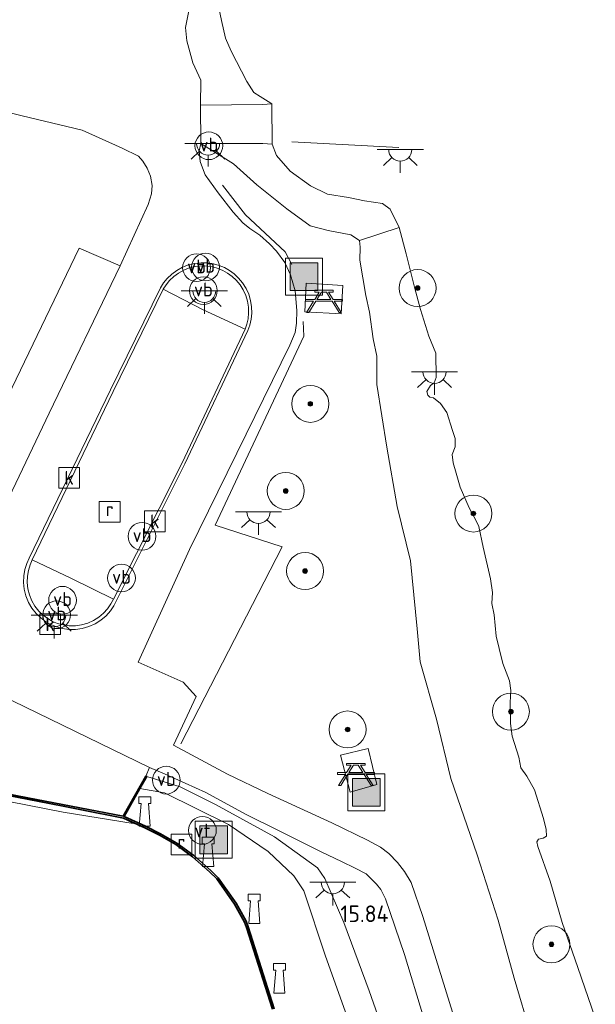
# Model space of a CAD drawing. Extents: x 196936 to 200438, y 361224 to 364196.
# Tile 115 of 256: x 198063 to 198126, y 363271 to 363378. Entities that reach past the tile are written whole.
import ezdxf
from ezdxf.enums import TextEntityAlignment as Align

# ---------------------------------------------------------------- set-up
doc = ezdxf.new("R2010")
doc.units = 0
for name, color, linetype, lineweight in [('B-ME-BC-BETONVORM-GV', 50, 'Continuous', 18), ('B-ME-BV-GELEIDECONSTRUCTIE_GELEIDEBARRIER-G', 210, 'BV-GELEIDEBARRIER', 18), ('B-ME-GK-KADEMUUR-GV', 150, 'Continuous', 35), ('B-ME-GR-BOOM-S', 90, 'Continuous', 25), ('B-ME-GR-GRAS-GV', 60, 'Continuous', 13), ('B-ME-GR-PERK-GV', 90, 'Continuous', 13), ('B-ME-GW-TALUD_KRUIN-G', 90, 'Continuous', 18), ('B-ME-GW-TALUD_TEEN-G', 90, 'Continuous', 18), ('B-ME-IE-MEUBILAIR_WATERWEGMEUBILAIR-S', 150, 'Continuous', 25), ('B-ME-IE-MEUBILAIR_WATERWEGMEUBILAIR_AFMEERCONSTRUCTIE-G', 150, 'Continuous', 18), ('B-ME-IE-MEUBILAIR_WEGMEUBILAIR-S', 7, 'Continuous', 25), ('B-ME-KL-BRANDSTOF_LOCATIEPAAL-S', 40, 'Continuous', 25), ('B-ME-KW-KUNSTWERK_STEIGER-GV', 170, 'Continuous', 18), ('B-ME-OB-BEKLEDING_BETON-GV', 253, 'Continuous', 18), ('B-ME-OB-BEKLEDING_STEEN-GV', 30, 'Continuous', 18), ('B-ME-OB-OEVERVOORZIENING-G', 7, 'Continuous', 18), ('B-ME-OG-HOOGTEPUNT-S', 7, 'Continuous', 25), ('B-ME-OG-WATER_HAVEN-GV', 170, 'Continuous', 18), ('B-ME-OG-WATER_RIVIER-GV', 130, 'Continuous', 18), ('B-ME-OG-WEG_PARKEERPLAATS_LAAD EN LOS-GV', 7, 'Continuous', 18), ('B-ME-RI-GWA_KOLK-S', 30, 'Continuous', 25), ('B-ME-RI-GWA_RIOOLPUT-S', 30, 'Continuous', 25), ('B-ME-VH-GOOT-GV', 170, 'Continuous', 18), ('B-ME-VH-VERHARDING_STRAATBAKSTEEN-GV', 252, 'Continuous', 18), ('B-ME-VW-VERKEERSTEKEN_DRAAGCONSTRUCTIE-S', 7, 'Continuous', 25)]:
    doc.layers.add(name, color=color, linetype=linetype, lineweight=lineweight)
doc.styles.add('NLCS-ISO', font='NLCS-ISO.ttf')
doc.styles.add('NLCS-ISO-ANNOTATIVE-T18', font='NLCS-ISO.ttf', dxfattribs={"height": 1.8})
doc.linetypes.add('BV-GELEIDEBARRIER', pattern='A,10,-3,[109,NLCS.SHX,S=1,R=0,X=0,Y=0],-3', length=16)

# ---------------------------------------------------------------- blocks, each defined once
blk = doc.blocks.new('SAL-HOOGTELABEL-SO')
at = {"color": 0, "linetype": 'ByBlock', "lineweight": -2, "style": 'NLCS-ISO-ANNOTATIVE-T18'}
blk.add_attdef('HOOGTE', text='', height=1.8, dxfattribs=at).set_placement((2.79, 0), align=Align.RIGHT)
blk = doc.blocks.new('SIE-WEG_PICKNICKTAFEL-SO')
at = {"color": 0, "linetype": 'ByBlock', "lineweight": 18}
for points in [[(-0.89, -0.2), (-1.64, -1.4), (-1.88, -1.4), (-1.12, -0.2), (-2, -0.2), (-2, 0), (-1, 0), (-0.5, 0.8), (-1, 0.8), (-1, 1), (1, 1), (1, 0.8), (0.5, 0.8), (1, 0), (2, 0), (2, -0.2), (1.12, -0.2), (1.88, -1.4), (1.64, -1.4), (0.89, -0.2)], [(-0.76, 0), (0.76, 0), (0.26, 0.8), (-0.26, 0.8)]]:
    blk.add_lwpolyline(points, close=True, dxfattribs=at)
blk = doc.blocks.new('SGR-BOOM_01-SO')
at = {"linetype": 'ByBlock', "lineweight": 18}
h = blk.add_hatch(color=0, dxfattribs=at)
h.dxf.hatch_style = 1
edge = h.paths.add_edge_path()
edge.add_arc((0, 0), 0.25, 0, 360)
at = {"color": 0, "linetype": 'ByBlock', "lineweight": 18}
for radius in [2, 0.25]:
    blk.add_circle((0, 0), radius, dxfattribs=at)
blk = doc.blocks.new('SIE-WATER_VERKLIKKER_TRANSPORTLEIDING-SO')
at = {"color": 0, "linetype": 'ByBlock', "lineweight": 18}
blk.add_circle((0, 0), 1.5, dxfattribs=at)
at = {"color": 0, "linetype": 'ByBlock', "lineweight": 18, "style": 'NLCS-ISO'}
blk.add_text('vt', height=1.5, dxfattribs=at).set_placement((0, 0), align=Align.MIDDLE_CENTER)
blk = doc.blocks.new('SIE-WEG_AFVALBAK-SO')
at = {"linetype": 'ByBlock', "lineweight": 18}
h = blk.add_hatch(color=0, dxfattribs=at)
h.dxf.hatch_style = 1
h.paths.add_polyline_path([(-1.5, -1.5), (1.5, -1.5), (1.5, 1.5), (-1.5, 1.5)])
at = {"color": 0, "linetype": 'ByBlock', "lineweight": 18}
for points in [[(-2, -2), (2, -2), (2, 2), (-2, 2)], [(-1.5, -1.5), (1.5, -1.5), (1.5, 1.5), (-1.5, 1.5)]]:
    blk.add_lwpolyline(points, close=True, dxfattribs=at)
blk = doc.blocks.new('SIE-WATER_BOLDER-SO')
at = {"color": 0, "linetype": 'ByBlock', "lineweight": 18}
blk.add_lwpolyline([(0.4, 0.87), (0.6, -1.59), (-0.6, -1.59), (-0.4, 0.87), (-0.65, 0.87), (-0.65, 1.59), (0.65, 1.59), (0.65, 0.87)], close=True, dxfattribs=at)
blk = doc.blocks.new('SKL-ET_OV_LICHTPUNT-SO')
at = {"color": 0, "linetype": 'ByBlock', "lineweight": 18}
for points in [[(-1.25, 0), (-2.5, 0)], [(1.25, 0), (2.5, 0)], [(-0.92, -0.85), (-1.83, -1.7)], [(0.92, -0.85), (1.83, -1.7)], [(0, -1.25), (0, -2.5)]]:
    blk.add_lwpolyline(points, dxfattribs=at)
blk.add_lwpolyline([(0, 0), (1.25, 0, -1), (-1.25, 0)], format="xyb", close=True, dxfattribs=at)
blk = doc.blocks.new('SRI-PUT_INSPECTIEPUT_RIOOLPUT-SO')
at = {"color": 0, "linetype": 'ByBlock', "lineweight": 18}
blk.add_lwpolyline([(-1.12, -1.12), (1.12, -1.12), (1.12, 1.12), (-1.12, 1.12)], close=True, dxfattribs=at)
at = {"color": 0, "linetype": 'ByBlock', "lineweight": 18, "style": 'NLCS-ISO'}
blk.add_text('r', height=1.5, dxfattribs=at).set_placement((0, 0.28), align=Align.MIDDLE_CENTER)
blk = doc.blocks.new('SRI-KOLK-SO')
at = {"color": 0, "linetype": 'ByBlock', "lineweight": 18}
blk.add_lwpolyline([(-1.125, -1.125), (1.125, -1.125), (1.125, 1.125), (-1.125, 1.125)], close=True, dxfattribs=at)
at = {"color": 0, "linetype": 'ByBlock', "lineweight": 18, "style": 'NLCS-ISO'}
blk.add_text('k', height=1.5, dxfattribs=at).set_placement((0, 0), align=Align.MIDDLE_CENTER)
blk = doc.blocks.new('SIE-WEG_PAAL_VERKEERSBORD-SO')
at = {"color": 0, "linetype": 'ByBlock', "lineweight": 18}
blk.add_circle((0, 0), 1.5, dxfattribs=at)
at = {"color": 0, "linetype": 'ByBlock', "lineweight": 18, "style": 'NLCS-ISO'}
blk.add_text('vb', height=1.5, dxfattribs=at).set_placement((0, 0.13), align=Align.MIDDLE_CENTER)

msp = doc.modelspace()

# ---------------------------------------------------------------- linework, layer by layer
at = {"layer": 'B-ME-BC-BETONVORM-GV'}
msp.add_polyline3d([(198076.989, 363296.101, 15.423), (198074.54, 363291.757, 15.46), (198065.14, 363293.556, 15.366), (198056.342, 363295.25, 15.391), (198061.184, 363304.881, 15.473), (198077.37, 363297.017, 15.41)], close=True, dxfattribs=at)
at = {"layer": 'B-ME-BV-GELEIDECONSTRUCTIE_GELEIDEBARRIER-G'}
for points in [[(198085.272, 363360.005, 15.976), (198087.759, 363356.802, 16.05), (198092.07, 363352.791, 16.212), (198092.768, 363351.45, 16.151)], [(198080.761, 363299.576, 15.868), (198091.741, 363320.892, 16.197), (198084.497, 363323.229, 16.062), (198094.068, 363343.676, 16.25), (198094.018, 363345.274, 16.238)]]:
    msp.add_polyline3d(points, dxfattribs=at)
at = {"layer": 'B-ME-GK-KADEMUUR-GV'}
for points in [[(198056.342, 363295.25, 15.391), (198065.14, 363293.556, 15.366), (198074.54, 363291.757, 15.46), (198076.989, 363296.101, 15.423), (198077.076, 363296.052, 15.407), (198076.342, 363294.75, 15.039), (198074.642, 363291.734, 14.839), (198076.949, 363290.69, 14.877), (198078.572, 363289.871, 14.877), (198080.346, 363288.857, 14.886), (198082.166, 363287.516, 14.89), (198084.008, 363285.879, 14.886), (198084.818, 363285.105, 14.89), (198086.752, 363282.344, 14.886), (198087.852, 363280.392, 14.902), (198088.067, 363279.78, 14.906), (198090.874, 363270.941, 14.894)], [(198090.682, 363270.883, 14.4), (198087.877, 363279.716, 14.4), (198087.67, 363280.31, 14.4), (198086.582, 363282.238, 14.4), (198084.666, 363284.974, 14.4), (198083.872, 363285.731, 14.4), (198082.04, 363287.36, 14.4), (198080.236, 363288.689, 14.4), (198078.478, 363289.695, 14.4), (198076.862, 363290.51, 14.4), (198074.562, 363291.55, 14.4), (198065.112, 363293.409, 14.4), (198056.119, 363295.14, 14.4)]]:
    msp.add_polyline3d(points, dxfattribs=at)
at = {"layer": 'B-ME-GR-GRAS-GV'}
for points in [[(198059.343, 363368.539, 16.09), (198063.595, 363367.523, 16.032), (198070.081, 363365.97, 15.789), (198074.438, 363364.014, 15.798), (198076.184, 363363.155, 15.821), (198076.659, 363362.615, 15.834), (198077.139, 363361.852, 15.848), (198077.476, 363360.978, 15.861), (198077.672, 363359.994, 15.879), (198077.588, 363359.078, 15.87), (198077.249, 363357.905, 15.924), (198074.209, 363351.287, 16.058), (198069.78, 363353.188, 16.139), (198061.13, 363335.288, 15.964)], [(198110.184, 363270.578, 16.218), (198106.944, 363280.898, 16.187), (198105.681, 363284.575, 16.16), (198104.97, 363285.783, 16.155), (198104.227, 363286.74, 16.151), (198103.296, 363287.721, 16.137), (198102.36, 363288.414, 16.124), (198100.984, 363289.163, 16.07), (198097.094, 363291.029, 15.909), (198090.176, 363294.235, 15.657), (198085.834, 363296.317, 15.581), (198079.994, 363299.451, 15.541), (198082.447, 363304.705, 15.702), (198081.012, 363306.261, 15.653), (198076.167, 363308.406, 15.657), (198081.7, 363320.594, 15.868), (198087.847, 363333.089, 15.989), (198092.579, 363342.724, 16.061), (198093.131, 363344.062, 16.079), (198093.293, 363345.096, 16.066), (198093.306, 363346.47, 16.039), (198093.155, 363348.567, 16.025), (198092.642, 363350.326, 15.985), (198092.009, 363351.653, 15.967), (198091.11, 363352.885, 15.944), (198090.379, 363353.681, 15.935), (198089.313, 363354.615, 15.918), (198088.251, 363355.324, 15.9), (198087.497, 363355.931, 15.9), (198086.428, 363357.089, 15.85), (198084.805, 363359.18, 15.778), (198083.418, 363361.113, 15.734), (198083.221, 363361.585, 15.725), (198082.864, 363362.558, 15.72), (198082.755, 363363.723, 15.711), (198082.936, 363364.513, 15.731), (198086.457, 363362.317, 15.617), (198089.003, 363360.038, 15.653), (198092.243, 363357.468, 15.653), (198094.757, 363355.632, 15.666), (198096.709, 363355.124, 15.522), (198099.16, 363354.639, 15.416), (198100.105, 363354.024, 15.416), (198100.19, 363353.312, 15.457), (198100.131, 363351.917, 15.522), (198100.785, 363348.066, 15.629), (198101.2, 363346.261, 15.703), (198101.6, 363343.407, 15.694), (198101.976, 363341.519, 15.67), (198101.969, 363338.453, 15.678), (198103.073, 363331.682, 15.653), (198104.163, 363325.265, 15.764), (198105.612, 363319.386, 15.76), (198106.349, 363312.019, 15.78), (198106.662, 363308.474, 15.801), (198108.42, 363302.264, 15.817), (198109.978, 363295.846, 15.817), (198112.82, 363287.571, 15.908), (198115.117, 363280.534, 15.924), (198116.836, 363274.241, 15.994), (198118.685, 363268.049, 15.977)], [(198118.685, 363268.049, 15.977), (198116.836, 363274.241, 15.994), (198115.117, 363280.534, 15.924), (198112.82, 363287.571, 15.908), (198109.978, 363295.846, 15.817), (198108.42, 363302.264, 15.817), (198106.662, 363308.474, 15.801), (198106.349, 363312.019, 15.78), (198105.612, 363319.386, 15.76), (198104.163, 363325.265, 15.764), (198103.073, 363331.682, 15.653), (198101.969, 363338.453, 15.678), (198101.976, 363341.519, 15.67), (198101.6, 363343.407, 15.694), (198101.2, 363346.261, 15.703), (198100.785, 363348.066, 15.629), (198100.131, 363351.917, 15.522), (198100.19, 363353.312, 15.457), (198100.105, 363354.024, 15.416), (198104.393, 363355.432, 14.4), (198105.146, 363352.587, 14.4), (198106.068, 363348.989, 14.4), (198106.699, 363346.568, 14.4), (198107.593, 363343.676, 14.4), (198108.354, 363341.825, 14.4), (198108.405, 363339.214, 14.4), (198108.185, 363338.628, 14.4), (198107.771, 363338.358, 14.4), (198107.396, 363337.703, 14.4), (198107.492, 363337.311, 14.4), (198107.726, 363337.076, 14.4), (198108.129, 363337.025, 14.4), (198108.87, 363336.405, 14.4), (198109.536, 363335.415, 14.4), (198110.167, 363333.462, 14.4), (198110.469, 363332.605, 14.4), (198110.443, 363331.701, 14.4), (198110.136, 363330.892, 14.4), (198110.225, 363329.973, 14.4), (198110.58, 363328.846, 14.4), (198111.007, 363327.359, 14.4), (198111.981, 363325.1, 14.4), (198112.71, 363323.691, 14.4), (198113.015, 363323.097, 14.4), (198113.496, 363320.871, 14.4), (198114.292, 363317.436, 14.4), (198114.513, 363315.945, 14.4), (198114.426, 363314.785, 14.4), (198114.676, 363313.525, 14.4), (198114.886, 363311.246, 14.4), (198115.213, 363309.888, 14.4), (198115.625, 363308.285, 14.4), (198116.346, 363306.392, 14.4), (198116.478, 363305.351, 14.4), (198116.401, 363304.044, 14.4), (198116.439, 363301.787, 14.4), (198116.617, 363300.418, 14.4), (198117.328, 363298.164, 14.4), (198117.561, 363296.993, 14.4), (198118.208, 363296.092, 14.4), (198119.045, 363294.612, 14.4), (198120, 363291.507, 14.4), (198120.29, 363290.329, 14.4), (198120.344, 363289.591, 14.4), (198119.994, 363289.372, 14.4), (198119.486, 363289.29, 14.4), (198119.302, 363288.991, 14.4), (198119.385, 363288.483, 14.4), (198120.728, 363284.744, 14.4), (198122.034, 363280.25, 14.4), (198123.732, 363275.383, 14.4), (198125.62, 363269.937, 14.4)], [(198103.685, 363265.715, 15.871), (198101.14, 363272.872, 15.768), (198098.419, 363280.255, 15.727), (198096.364, 363285.041, 15.723), (198095.575, 363286.193, 15.674), (198090.912, 363289.526, 15.571), (198084.517, 363293.02, 15.465), (198080.698, 363294.932, 15.448), (198077.076, 363296.052, 15.407), (198076.989, 363296.101, 15.423), (198077.37, 363297.017, 15.41), (198078.997, 363296.362, 15.443), (198083.472, 363294.328, 15.483), (198087.782, 363291.994, 15.497), (198091.483, 363290.153, 15.631), (198095.962, 363287.894, 15.797), (198098.168, 363286.88, 15.914), (198099.643, 363286.151, 15.968), (198100.81, 363285.524, 15.986), (198101.412, 363284.969, 15.995), (198101.95, 363284.421, 16.008), (198102.418, 363283.819, 16.021), (198102.901, 363282.831, 16.035), (198104.956, 363276.817, 16.12), (198111.152, 363256.47, 16.152)], [(198099.274, 363268.647, 15.313), (198096.416, 363276.614, 15.345), (198094.09, 363283.695, 15.333), (198093.004, 363285.295, 15.358), (198090.21, 363287.959, 15.333), (198085.924, 363290.869, 15.313), (198079.011, 363294.286, 15.169), (198076.342, 363294.75, 15.039), (198077.076, 363296.052, 15.407), (198080.698, 363294.932, 15.448), (198084.517, 363293.02, 15.465), (198090.912, 363289.526, 15.571), (198095.575, 363286.193, 15.674), (198096.364, 363285.041, 15.723), (198098.419, 363280.255, 15.727), (198101.14, 363272.872, 15.768), (198103.685, 363265.715, 15.871)], [(198090.874, 363270.941, 14.894), (198088.067, 363279.78, 14.906), (198087.852, 363280.392, 14.902), (198086.752, 363282.344, 14.886), (198084.818, 363285.105, 14.89), (198084.008, 363285.879, 14.886), (198082.166, 363287.516, 14.89), (198080.346, 363288.857, 14.886), (198078.572, 363289.871, 14.877), (198076.949, 363290.69, 14.877), (198074.642, 363291.734, 14.839), (198076.342, 363294.75, 15.039), (198079.011, 363294.286, 15.169), (198085.924, 363290.869, 15.313), (198090.21, 363287.959, 15.333), (198093.004, 363285.295, 15.358), (198094.09, 363283.695, 15.333), (198096.416, 363276.614, 15.345), (198099.274, 363268.647, 15.313)]]:
    msp.add_polyline3d(points, dxfattribs=at)
for points in [[(198094.194, 363346.325, 16.018), (198098.136, 363346.089, 15.982), (198098.289, 363349.143, 15.9), (198094.322, 363349.411, 15.97)], [(198098.038, 363298.375, 16.051), (198099.097, 363294.356, 16.059), (198101.988, 363295.209, 16.051), (198101.028, 363299.1, 16.055)]]:
    msp.add_polyline3d(points, close=True, dxfattribs=at)
at = {"layer": 'B-ME-GR-PERK-GV'}
for points in [[(198087.914, 363344.983, 15.966), (198087.721, 363344.439, 15.967), (198083.179, 363346.536, 16.147), (198078.864, 363348.748, 15.909), (198079.173, 363349.236, 15.909), (198079.553, 363349.701, 15.91), (198080.003, 363350.13, 15.911), (198080.516, 363350.507, 15.912), (198081.083, 363350.82, 15.914), (198081.692, 363351.058, 15.917), (198082.327, 363351.213, 15.92), (198082.971, 363351.282, 15.923), (198083.608, 363351.267, 15.926), (198084.222, 363351.174, 15.93), (198084.801, 363351.011, 15.933), (198085.334, 363350.789, 15.936), (198085.838, 363350.507, 15.94), (198086.323, 363350.152, 15.943), (198086.775, 363349.727, 15.947), (198087.18, 363349.235, 15.95), (198087.523, 363348.685, 15.954), (198087.793, 363348.09, 15.957), (198087.982, 363347.464, 15.96), (198088.086, 363346.824, 15.962), (198088.106, 363346.188, 15.964), (198088.046, 363345.57, 15.965)], [(198069.358, 363312.358, 15.545), (198068.691, 363312.357, 15.546), (198068.047, 363312.443, 15.548), (198067.444, 363312.606, 15.55), (198066.89, 363312.834, 15.552), (198066.369, 363313.127, 15.554), (198065.866, 363313.5, 15.558), (198065.4, 363313.951, 15.561), (198064.987, 363314.476, 15.565), (198064.644, 363315.064, 15.569), (198064.384, 363315.701, 15.573), (198064.216, 363316.368, 15.578), (198064.144, 363317.045, 15.582), (198064.166, 363317.712, 15.586), (198064.274, 363318.352, 15.59), (198064.458, 363318.95, 15.593), (198064.704, 363319.496, 15.596), (198068.87, 363317.495, 15.687), (198073.473, 363315.247, 15.556), (198073.198, 363314.716, 15.553), (198072.842, 363314.201, 15.551), (198072.407, 363313.719, 15.548), (198071.897, 363313.289, 15.547), (198071.321, 363312.925, 15.545), (198070.693, 363312.644, 15.545), (198070.033, 363312.453, 15.545)]]:
    msp.add_polyline3d(points, close=True, dxfattribs=at)
at = {"layer": 'B-ME-GW-TALUD_KRUIN-G'}
for points in [[(198074.448, 363423.479, 16.017), (198074.668, 363421.169, 16.04), (198075.456, 363418.27, 15.994), (198076.266, 363411.946, 15.99), (198077.797, 363405.093, 15.928), (198078.501, 363400.71, 15.936), (198079.189, 363395.278, 15.94), (198080.14, 363389.841, 15.895), (198080.862, 363385.836, 15.875), (198081.383, 363382.557, 15.821), (198081.563, 363379.257, 15.722), (198081.595, 363378.674, 15.707), (198081.277, 363377.079, 15.674), (198081.416, 363375.63, 15.608), (198082.078, 363373.239, 15.617), (198082.954, 363371.376, 15.674), (198082.892, 363368.659, 15.666), (198082.936, 363364.513, 15.731), (198086.457, 363362.317, 15.617), (198089.003, 363360.038, 15.653), (198092.243, 363357.468, 15.653), (198094.757, 363355.632, 15.666), (198096.709, 363355.124, 15.522), (198099.16, 363354.639, 15.416)], [(198099.16, 363354.639, 15.416), (198100.105, 363354.024, 15.416), (198100.19, 363353.312, 15.457), (198100.131, 363351.917, 15.522), (198100.785, 363348.066, 15.629), (198101.2, 363346.261, 15.703), (198101.6, 363343.407, 15.694), (198101.976, 363341.519, 15.67), (198101.969, 363338.453, 15.678), (198103.073, 363331.682, 15.653), (198104.163, 363325.265, 15.764), (198105.612, 363319.386, 15.76), (198106.349, 363312.019, 15.78), (198106.662, 363308.474, 15.801), (198108.42, 363302.264, 15.817), (198109.978, 363295.846, 15.817), (198112.82, 363287.571, 15.908), (198115.117, 363280.534, 15.924), (198116.836, 363274.241, 15.994), (198118.685, 363268.049, 15.977)], [(198103.685, 363265.715, 15.871), (198101.14, 363272.872, 15.768), (198098.419, 363280.255, 15.727), (198096.364, 363285.041, 15.723), (198095.575, 363286.193, 15.674), (198090.912, 363289.526, 15.571), (198084.517, 363293.02, 15.465), (198080.698, 363294.932, 15.448), (198077.076, 363296.052, 15.407)]]:
    msp.add_polyline3d(points, dxfattribs=at)
at = {"layer": 'B-ME-GW-TALUD_TEEN-G'}
msp.add_polyline3d([(198099.274, 363268.647, 15.313), (198096.416, 363276.614, 15.345), (198094.09, 363283.695, 15.333), (198093.004, 363285.295, 15.358), (198090.21, 363287.959, 15.333), (198085.924, 363290.869, 15.313), (198079.011, 363294.286, 15.169), (198076.342, 363294.75, 15.039)], dxfattribs=at)
at = {"layer": 'B-ME-IE-MEUBILAIR_WATERWEGMEUBILAIR_AFMEERCONSTRUCTIE-G'}
msp.add_polyline3d([(198092.796, 363364.683, 15.306), (198104.377, 363364.094, 15.414)], dxfattribs=at)
at = {"layer": 'B-ME-KW-KUNSTWERK_STEIGER-GV'}
msp.add_polyline3d([(198056.11, 363295.125, 14.589), (198074.561, 363291.545, 14.593), (198075.603, 363290.977, 14.601), (198068.03, 363292.196, 14.622), (198056.416, 363294.453, 14.605), (198053.873, 363289.191, 14.589), (198051.142, 363284.306, 14.556), (198050.676, 363284.571, 14.544), (198052.901, 363289.637, 14.581), (198055.637, 363295.377, 14.605)], close=True, dxfattribs=at)
at = {"layer": 'B-ME-OB-BEKLEDING_BETON-GV'}
msp.add_polyline3d([(198090.631, 363368.811, 14.4), (198090.637, 363364.451, 14.4), (198089.662, 363364.516, 14.562), (198082.936, 363364.513, 15.731), (198082.892, 363368.659, 15.666), (198089.61, 363368.737, 14.501)], close=True, dxfattribs=at)
at = {"layer": 'B-ME-OB-BEKLEDING_STEEN-GV'}
msp.add_polyline3d([(198084.575, 363380.78, 14.4), (198085.188, 363377.826, 14.4), (198085.623, 363375.914, 14.4), (198086.206, 363374.494, 14.4), (198087.922, 363371.23, 14.4), (198088.681, 363370.052, 14.4), (198089.353, 363369.587, 14.4), (198090.224, 363369.067, 14.4), (198090.631, 363368.811, 14.4), (198089.61, 363368.737, 14.501), (198082.892, 363368.659, 15.666), (198082.954, 363371.376, 15.674), (198082.078, 363373.239, 15.617), (198081.416, 363375.63, 15.608), (198081.277, 363377.079, 15.674), (198081.595, 363378.674, 15.707)], dxfattribs=at)
msp.add_polyline3d([(198104.393, 363355.432, 14.4), (198100.105, 363354.024, 15.416), (198099.16, 363354.639, 15.416), (198096.709, 363355.124, 15.522), (198094.757, 363355.632, 15.666), (198092.243, 363357.468, 15.653), (198089.003, 363360.038, 15.653), (198086.457, 363362.317, 15.617), (198082.936, 363364.513, 15.731), (198089.662, 363364.516, 14.562), (198090.637, 363364.451, 14.4), (198091.126, 363363.219, 14.4), (198092.607, 363361.511, 14.4), (198094.809, 363359.946, 14.4), (198096.655, 363359.04, 14.4), (198098.92, 363358.667, 14.4), (198100.633, 363358.334, 14.4), (198102.584, 363358.03, 14.4), (198103.416, 363357.428, 14.4)], close=True, dxfattribs=at)
at = {"layer": 'B-ME-OB-OEVERVOORZIENING-G'}
for points in [[(198087.922, 363371.23, 14.4), (198086.206, 363374.494, 14.4), (198085.623, 363375.914, 14.4), (198085.188, 363377.826, 14.4), (198084.575, 363380.78, 14.4)], [(198087.922, 363371.23, 14.4), (198088.681, 363370.052, 14.4), (198089.353, 363369.587, 14.4), (198090.224, 363369.067, 14.4), (198090.631, 363368.811, 14.4), (198090.637, 363364.451, 14.4), (198091.126, 363363.219, 14.4), (198092.607, 363361.511, 14.4), (198094.809, 363359.946, 14.4), (198096.655, 363359.04, 14.4), (198098.92, 363358.667, 14.4), (198100.633, 363358.334, 14.4), (198102.584, 363358.03, 14.4), (198103.416, 363357.428, 14.4), (198104.393, 363355.432, 14.4), (198105.146, 363352.587, 14.4), (198106.068, 363348.989, 14.4), (198106.699, 363346.568, 14.4), (198107.593, 363343.676, 14.4), (198108.354, 363341.825, 14.4), (198108.405, 363339.214, 14.4), (198108.185, 363338.628, 14.4), (198107.771, 363338.358, 14.4), (198107.396, 363337.703, 14.4), (198107.492, 363337.311, 14.4), (198107.726, 363337.076, 14.4), (198108.129, 363337.025, 14.4), (198108.87, 363336.405, 14.4), (198109.536, 363335.415, 14.4), (198110.167, 363333.462, 14.4), (198110.469, 363332.605, 14.4), (198110.443, 363331.701, 14.4), (198110.136, 363330.892, 14.4), (198110.225, 363329.973, 14.4), (198110.58, 363328.846, 14.4), (198111.007, 363327.359, 14.4), (198111.981, 363325.1, 14.4), (198112.71, 363323.691, 14.4), (198113.015, 363323.097, 14.4), (198113.496, 363320.871, 14.4), (198114.292, 363317.436, 14.4), (198114.513, 363315.945, 14.4), (198114.426, 363314.785, 14.4), (198114.676, 363313.525, 14.4), (198114.886, 363311.246, 14.4), (198115.213, 363309.888, 14.4), (198115.625, 363308.285, 14.4), (198116.346, 363306.392, 14.4), (198116.478, 363305.351, 14.4), (198116.401, 363304.044, 14.4), (198116.439, 363301.787, 14.4), (198116.617, 363300.418, 14.4), (198117.328, 363298.164, 14.4), (198117.561, 363296.993, 14.4), (198118.208, 363296.092, 14.4), (198119.045, 363294.612, 14.4), (198120, 363291.507, 14.4), (198120.29, 363290.329, 14.4), (198120.344, 363289.591, 14.4), (198119.994, 363289.372, 14.4), (198119.486, 363289.29, 14.4), (198119.302, 363288.991, 14.4), (198119.385, 363288.483, 14.4), (198120.728, 363284.744, 14.4), (198122.034, 363280.25, 14.4)], [(198090.682, 363270.883, 14.4), (198087.877, 363279.716, 14.4), (198087.67, 363280.31, 14.4), (198086.582, 363282.238, 14.4), (198084.666, 363284.974, 14.4), (198083.872, 363285.731, 14.4), (198082.04, 363287.36, 14.4), (198080.236, 363288.689, 14.4), (198078.478, 363289.695, 14.4), (198076.862, 363290.51, 14.4), (198074.562, 363291.55, 14.4), (198065.112, 363293.409, 14.4), (198056.119, 363295.14, 14.4)], [(198090.874, 363270.941, 14.894), (198088.067, 363279.78, 14.906), (198087.852, 363280.392, 14.902), (198086.752, 363282.344, 14.886), (198084.818, 363285.105, 14.89), (198084.008, 363285.879, 14.886), (198082.166, 363287.516, 14.89), (198080.346, 363288.857, 14.886), (198078.572, 363289.871, 14.877), (198076.949, 363290.69, 14.877), (198074.642, 363291.734, 14.839)], [(198122.034, 363280.25, 14.4), (198123.732, 363275.383, 14.4), (198125.62, 363269.937, 14.4)]]:
    msp.add_polyline3d(points, dxfattribs=at)
at = {"layer": 'B-ME-OG-WATER_HAVEN-GV'}
msp.add_polyline3d([(198056.119, 363295.14, 14.4), (198065.112, 363293.409, 14.4), (198074.562, 363291.55, 14.4), (198076.862, 363290.51, 14.4), (198078.478, 363289.695, 14.4), (198080.236, 363288.689, 14.4), (198082.04, 363287.36, 14.4), (198083.872, 363285.731, 14.4), (198084.666, 363284.974, 14.4), (198086.582, 363282.238, 14.4), (198087.67, 363280.31, 14.4), (198087.877, 363279.716, 14.4), (198090.682, 363270.883, 14.4)], dxfattribs=at)
at = {"layer": 'B-ME-OG-WATER_RIVIER-GV'}
msp.add_polyline3d([(198125.62, 363269.937, 14.4), (198123.732, 363275.383, 14.4), (198122.034, 363280.25, 14.4), (198120.728, 363284.744, 14.4), (198119.385, 363288.483, 14.4), (198119.302, 363288.991, 14.4), (198119.486, 363289.29, 14.4), (198119.994, 363289.372, 14.4), (198120.344, 363289.591, 14.4), (198120.29, 363290.329, 14.4), (198120, 363291.507, 14.4), (198119.045, 363294.612, 14.4), (198118.208, 363296.092, 14.4), (198117.561, 363296.993, 14.4), (198117.328, 363298.164, 14.4), (198116.617, 363300.418, 14.4), (198116.439, 363301.787, 14.4), (198116.401, 363304.044, 14.4), (198116.478, 363305.351, 14.4), (198116.346, 363306.392, 14.4), (198115.625, 363308.285, 14.4), (198115.213, 363309.888, 14.4), (198114.886, 363311.246, 14.4), (198114.676, 363313.525, 14.4), (198114.426, 363314.785, 14.4), (198114.513, 363315.945, 14.4), (198114.292, 363317.436, 14.4), (198113.496, 363320.871, 14.4), (198113.015, 363323.097, 14.4), (198112.71, 363323.691, 14.4), (198111.981, 363325.1, 14.4), (198111.007, 363327.359, 14.4), (198110.58, 363328.846, 14.4), (198110.225, 363329.973, 14.4), (198110.136, 363330.892, 14.4), (198110.443, 363331.701, 14.4), (198110.469, 363332.605, 14.4), (198110.167, 363333.462, 14.4), (198109.536, 363335.415, 14.4), (198108.87, 363336.405, 14.4), (198108.129, 363337.025, 14.4), (198107.726, 363337.076, 14.4), (198107.492, 363337.311, 14.4), (198107.396, 363337.703, 14.4), (198107.771, 363338.358, 14.4), (198108.185, 363338.628, 14.4), (198108.405, 363339.214, 14.4), (198108.354, 363341.825, 14.4), (198107.593, 363343.676, 14.4), (198106.699, 363346.568, 14.4), (198106.068, 363348.989, 14.4), (198105.146, 363352.587, 14.4), (198104.393, 363355.432, 14.4), (198103.416, 363357.428, 14.4), (198102.584, 363358.03, 14.4), (198100.633, 363358.334, 14.4), (198098.92, 363358.667, 14.4), (198096.655, 363359.04, 14.4), (198094.809, 363359.946, 14.4), (198092.607, 363361.511, 14.4), (198091.126, 363363.219, 14.4), (198090.637, 363364.451, 14.4), (198090.631, 363368.811, 14.4), (198090.224, 363369.067, 14.4), (198089.353, 363369.587, 14.4), (198088.681, 363370.052, 14.4), (198087.922, 363371.23, 14.4), (198086.206, 363374.494, 14.4), (198085.623, 363375.914, 14.4), (198085.188, 363377.826, 14.4), (198084.575, 363380.78, 14.4)], dxfattribs=at)
at = {"layer": 'B-ME-OG-WEG_PARKEERPLAATS_LAAD EN LOS-GV'}
for points in [[(198081.595, 363378.674, 15.707), (198081.277, 363377.079, 15.674), (198081.416, 363375.63, 15.608), (198082.078, 363373.239, 15.617), (198082.954, 363371.376, 15.674), (198082.892, 363368.659, 15.666), (198082.936, 363364.513, 15.731), (198082.755, 363363.723, 15.711), (198082.864, 363362.558, 15.72), (198083.221, 363361.585, 15.725), (198083.418, 363361.113, 15.734), (198084.805, 363359.18, 15.778), (198086.428, 363357.089, 15.85), (198087.497, 363355.931, 15.9), (198088.251, 363355.324, 15.9), (198089.313, 363354.615, 15.918), (198090.379, 363353.681, 15.935), (198091.11, 363352.885, 15.944), (198092.009, 363351.653, 15.967), (198092.642, 363350.326, 15.985), (198093.155, 363348.567, 16.025), (198093.306, 363346.47, 16.039), (198093.293, 363345.096, 16.066), (198093.131, 363344.062, 16.079), (198092.579, 363342.724, 16.061), (198087.847, 363333.089, 15.989), (198081.7, 363320.594, 15.868), (198076.167, 363308.406, 15.657), (198081.012, 363306.261, 15.653), (198082.447, 363304.705, 15.702), (198079.994, 363299.451, 15.541), (198085.834, 363296.317, 15.581), (198090.176, 363294.235, 15.657), (198097.094, 363291.029, 15.909), (198100.984, 363289.163, 16.07), (198102.36, 363288.414, 16.124), (198103.296, 363287.721, 16.137), (198104.227, 363286.74, 16.151), (198104.97, 363285.783, 16.155), (198105.681, 363284.575, 16.16), (198106.944, 363280.898, 16.187), (198110.184, 363270.578, 16.218)], [(198058.871, 363319.396, 15.619), (198066.54, 363335.342, 15.838), (198074.209, 363351.287, 16.058), (198077.249, 363357.905, 15.924), (198077.588, 363359.078, 15.87), (198077.672, 363359.994, 15.879), (198077.476, 363360.978, 15.861), (198077.139, 363361.852, 15.848), (198076.659, 363362.615, 15.834), (198076.184, 363363.155, 15.821), (198074.438, 363364.014, 15.798), (198070.081, 363365.97, 15.789), (198063.595, 363367.523, 16.032), (198059.343, 363368.539, 16.09)], [(198111.152, 363256.47, 16.152), (198104.956, 363276.817, 16.12), (198102.901, 363282.831, 16.035), (198102.418, 363283.819, 16.021), (198101.95, 363284.421, 16.008), (198101.412, 363284.969, 15.995), (198100.81, 363285.524, 15.986), (198099.643, 363286.151, 15.968), (198098.168, 363286.88, 15.914), (198095.962, 363287.894, 15.797), (198091.483, 363290.153, 15.631), (198087.782, 363291.994, 15.497), (198083.472, 363294.328, 15.483), (198078.997, 363296.362, 15.443), (198077.37, 363297.017, 15.41), (198061.184, 363304.881, 15.473)]]:
    msp.add_polyline3d(points, dxfattribs=at)
msp.add_polyline3d([(198067.97, 363312.063, 15.545), (198068.665, 363311.97, 15.544), (198069.386, 363311.971, 15.543), (198070.114, 363312.074, 15.542), (198070.827, 363312.28, 15.542), (198071.504, 363312.584, 15.543), (198072.126, 363312.976, 15.544), (198072.677, 363313.441, 15.546), (198073.147, 363313.961, 15.549), (198073.53, 363314.517, 15.551), (198073.828, 363315.09, 15.554), (198081.22, 363329.862, 15.79), (198088.036, 363344.306, 15.969), (198088.242, 363344.888, 15.968), (198088.383, 363345.515, 15.967), (198088.447, 363346.176, 15.966), (198088.426, 363346.857, 15.964), (198088.315, 363347.541, 15.961), (198088.113, 363348.21, 15.958), (198087.824, 363348.847, 15.955), (198087.457, 363349.434, 15.951), (198087.024, 363349.96, 15.948), (198086.541, 363350.415, 15.944), (198086.022, 363350.794, 15.94), (198085.483, 363351.097, 15.936), (198084.913, 363351.334, 15.933), (198084.295, 363351.508, 15.929), (198083.638, 363351.608, 15.925), (198082.957, 363351.623, 15.922), (198082.268, 363351.549, 15.918), (198081.589, 363351.384, 15.915), (198080.938, 363351.129, 15.913), (198080.331, 363350.795, 15.911), (198079.783, 363350.391, 15.909), (198079.302, 363349.933, 15.908), (198078.896, 363349.435, 15.907), (198078.565, 363348.914, 15.907), (198073.159, 363337.871, 15.835), (198064.361, 363319.676, 15.597), (198064.095, 363319.088, 15.594), (198063.897, 363318.442, 15.591), (198063.78, 363317.752, 15.587), (198063.756, 363317.031, 15.582), (198063.834, 363316.3, 15.578), (198064.015, 363315.58, 15.573), (198064.296, 363314.893, 15.568), (198064.666, 363314.258, 15.564), (198065.112, 363313.691, 15.56), (198065.616, 363313.204, 15.556), (198066.158, 363312.802, 15.553), (198066.721, 363312.485, 15.55), (198067.318, 363312.239, 15.548)], close=True, dxfattribs=at)
at = {"layer": 'B-ME-VH-GOOT-GV'}
for points in [[(198084.913, 363351.334, 15.933), (198085.483, 363351.097, 15.936), (198086.022, 363350.794, 15.94), (198086.541, 363350.415, 15.944), (198087.024, 363349.96, 15.948), (198087.457, 363349.434, 15.951), (198087.824, 363348.847, 15.955), (198088.113, 363348.21, 15.958), (198088.315, 363347.541, 15.961), (198088.426, 363346.857, 15.964), (198088.447, 363346.176, 15.966), (198088.383, 363345.515, 15.967), (198088.242, 363344.888, 15.968), (198088.036, 363344.306, 15.969), (198081.22, 363329.862, 15.79), (198073.828, 363315.09, 15.554), (198073.53, 363314.517, 15.551), (198073.147, 363313.961, 15.549), (198072.677, 363313.441, 15.546), (198072.126, 363312.976, 15.544), (198071.504, 363312.584, 15.543), (198070.827, 363312.28, 15.542), (198070.114, 363312.074, 15.542), (198069.386, 363311.971, 15.543), (198068.665, 363311.97, 15.544), (198067.97, 363312.063, 15.545), (198067.318, 363312.239, 15.548), (198066.721, 363312.485, 15.55), (198066.158, 363312.802, 15.553), (198065.616, 363313.204, 15.556), (198065.112, 363313.691, 15.56), (198064.666, 363314.258, 15.564), (198064.296, 363314.893, 15.568), (198064.015, 363315.58, 15.573), (198063.834, 363316.3, 15.578), (198063.756, 363317.031, 15.582), (198063.78, 363317.752, 15.587), (198063.897, 363318.442, 15.591), (198064.095, 363319.088, 15.594), (198064.361, 363319.676, 15.597), (198073.159, 363337.871, 15.835), (198078.565, 363348.914, 15.907), (198078.896, 363349.435, 15.907), (198079.302, 363349.933, 15.908), (198079.783, 363350.391, 15.909), (198080.331, 363350.795, 15.911), (198080.938, 363351.129, 15.913), (198081.589, 363351.384, 15.915), (198082.268, 363351.549, 15.918), (198082.957, 363351.623, 15.922), (198083.638, 363351.608, 15.925), (198084.295, 363351.508, 15.929)], [(198068.047, 363312.443, 15.548), (198068.691, 363312.357, 15.546), (198069.358, 363312.358, 15.545), (198070.033, 363312.453, 15.545), (198070.693, 363312.644, 15.545), (198071.321, 363312.925, 15.545), (198071.897, 363313.289, 15.547), (198072.407, 363313.719, 15.548), (198072.842, 363314.201, 15.551), (198073.198, 363314.716, 15.553), (198073.473, 363315.247, 15.556), (198080.905, 363329.995, 15.788), (198087.721, 363344.439, 15.967), (198087.914, 363344.983, 15.966), (198088.046, 363345.57, 15.965), (198088.106, 363346.188, 15.964), (198088.086, 363346.824, 15.962), (198087.982, 363347.464, 15.96), (198087.793, 363348.09, 15.957), (198087.523, 363348.685, 15.954), (198087.18, 363349.235, 15.95), (198086.775, 363349.727, 15.947), (198086.323, 363350.152, 15.943), (198085.838, 363350.507, 15.94), (198085.334, 363350.789, 15.936), (198084.801, 363351.011, 15.933), (198084.222, 363351.174, 15.93), (198083.608, 363351.267, 15.926), (198082.971, 363351.282, 15.923), (198082.327, 363351.213, 15.92), (198081.692, 363351.058, 15.917), (198081.083, 363350.82, 15.914), (198080.516, 363350.507, 15.912), (198080.003, 363350.13, 15.911), (198079.553, 363349.701, 15.91), (198079.173, 363349.236, 15.909), (198078.864, 363348.748, 15.909), (198073.458, 363337.705, 15.837), (198064.704, 363319.496, 15.596), (198064.458, 363318.95, 15.593), (198064.274, 363318.352, 15.59), (198064.166, 363317.712, 15.586), (198064.144, 363317.045, 15.582), (198064.216, 363316.368, 15.578), (198064.384, 363315.701, 15.573), (198064.644, 363315.064, 15.569), (198064.987, 363314.476, 15.565), (198065.4, 363313.951, 15.561), (198065.866, 363313.5, 15.558), (198066.369, 363313.127, 15.554), (198066.89, 363312.834, 15.552), (198067.444, 363312.606, 15.55)]]:
    msp.add_polyline3d(points, close=True, dxfattribs=at)
at = {"layer": 'B-ME-VH-VERHARDING_STRAATBAKSTEEN-GV'}
for points in [[(198066.54, 363335.342, 15.838), (198058.871, 363319.396, 15.619), (198054.581, 363321.631, 15.767), (198061.13, 363335.288, 15.964), (198069.78, 363353.188, 16.139), (198074.209, 363351.287, 16.058)], [(198080.905, 363329.995, 15.788), (198073.473, 363315.247, 15.556), (198068.87, 363317.495, 15.687), (198064.704, 363319.496, 15.596), (198073.458, 363337.705, 15.837), (198078.864, 363348.748, 15.909), (198083.179, 363346.536, 16.147), (198087.721, 363344.439, 15.967)], [(198098.289, 363349.143, 15.9), (198098.136, 363346.089, 15.982), (198094.194, 363346.325, 16.018), (198094.322, 363349.411, 15.97)], [(198101.988, 363295.209, 16.051), (198099.097, 363294.356, 16.059), (198098.038, 363298.375, 16.051), (198101.028, 363299.1, 16.055)]]:
    msp.add_polyline3d(points, close=True, dxfattribs=at)

# ---------------------------------------------------------------- block references
at = {"layer": 'B-ME-GR-BOOM-S'}
for p in [(198106.393, 363348.882, 14.469), (198094.785, 363336.361, 15.961), (198092.127, 363326.943, 15.908), (198112.428, 363324.499, 14.453), (198094.219, 363318.28, 15.929), (198116.484, 363303.07, 14.477), (198098.814, 363301.142, 16.054), (198120.876, 363277.906, 14.875)]:
    msp.add_blockref('SGR-BOOM_01-SO', p, dxfattribs=at)
at = {"layer": 'B-ME-IE-MEUBILAIR_WATERWEGMEUBILAIR-S'}
for p in [(198076.863, 363292.273, 15.07), (198083.728, 363287.92, 15.12), (198088.724, 363281.752, 15.095), (198091.439, 363274.23, 15.066)]:
    msp.add_blockref('SIE-WATER_BOLDER-SO', p, dxfattribs=at)
at = {"layer": 'B-ME-IE-MEUBILAIR_WEGMEUBILAIR-S'}
for name, p in [('SKL-ET_OV_LICHTPUNT-SO', (198083.718, 363364.524, 15.638)), ('SKL-ET_OV_LICHTPUNT-SO', (198104.518, 363363.853, 21.562)), ('SIE-WEG_AFVALBAK-SO', (198094.086, 363350.12, 16.375)), ('SKL-ET_OV_LICHTPUNT-SO', (198083.316, 363348.589, 16.122)), ('SIE-WEG_PICKNICKTAFEL-SO', (198096.258, 363347.655, 16.596)), ('SKL-ET_OV_LICHTPUNT-SO', (198108.222, 363339.827, 14.487)), ('SKL-ET_OV_LICHTPUNT-SO', (198089.175, 363324.677, 15.987)), ('SKL-ET_OV_LICHTPUNT-SO', (198067.074, 363313.493, 15.718)), ('SIE-WEG_PICKNICKTAFEL-SO', (198099.711, 363296.48, 16.666)), ('SIE-WEG_AFVALBAK-SO', (198100.855, 363294.337, 16.834)), ('SIE-WEG_AFVALBAK-SO', (198084.328, 363289.209, 15.755)), ('SKL-ET_OV_LICHTPUNT-SO', (198097.218, 363284.621, 15.798))]:
    msp.add_blockref(name, p, dxfattribs=at)
at = {"layer": 'B-ME-KL-BRANDSTOF_LOCATIEPAAL-S'}
msp.add_blockref('SIE-WATER_VERKLIKKER_TRANSPORTLEIDING-SO', (198083.11, 363290.223, 15.864), dxfattribs=at)
at = {"layer": 'B-ME-OG-HOOGTEPUNT-S'}
msp.add_blockref('SAL-HOOGTELABEL-SO', (198100.454, 363280.309, 15.841), dxfattribs=at).add_auto_attribs({'HOOGTE': '15.84'})
at = {"layer": 'B-ME-RI-GWA_KOLK-S'}
for p in [(198068.688, 363328.357, 15.719), (198077.955, 363323.648, 15.682), (198066.634, 363312.523, 15.571)]:
    msp.add_blockref('SRI-KOLK-SO', p, dxfattribs=at)
at = {"layer": 'B-ME-RI-GWA_RIOOLPUT-S'}
for p in [(198073.072, 363324.683, 15.773), (198080.829, 363288.704, 14.857)]:
    msp.add_blockref('SRI-PUT_INSPECTIEPUT_RIOOLPUT-SO', p, dxfattribs=at)
at = {"layer": 'B-ME-VW-VERKEERSTEKEN_DRAAGCONSTRUCTIE-S'}
for p in [(198083.803, 363364.272, 15.627), (198082.469, 363351.097, 15.956), (198083.442, 363351.167, 15.963), (198083.214, 363348.607, 16.139), (198076.574, 363322.038, 15.651), (198074.352, 363317.524, 15.633), (198067.972, 363315.119, 15.69), (198067.342, 363313.547, 15.718), (198079.196, 363295.661, 15.459)]:
    msp.add_blockref('SIE-WEG_PAAL_VERKEERSBORD-SO', p, dxfattribs=at)

doc.saveas('drawing.dxf')
